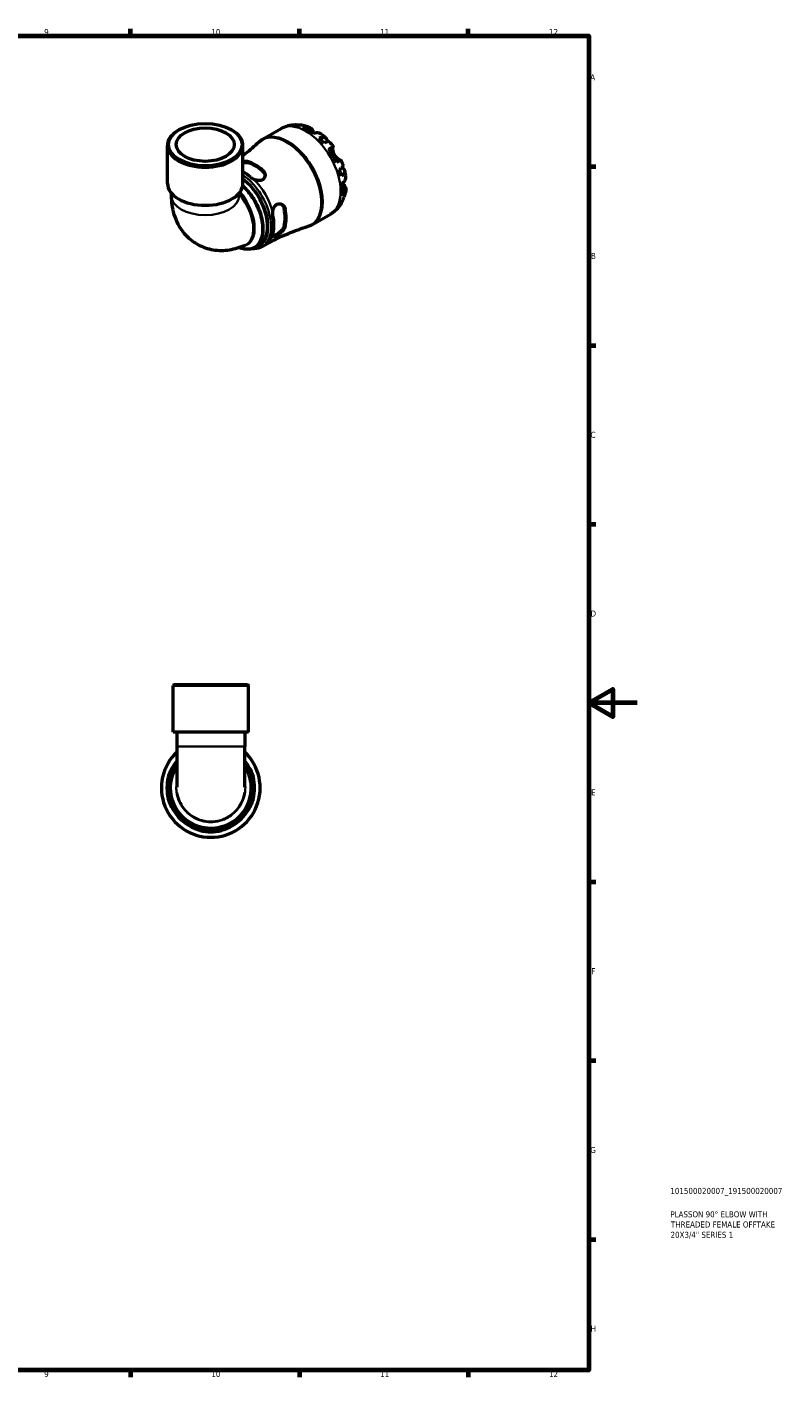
# Model space of a CAD drawing. Header units: millimetres. Extents: x 0 to 902, y 0 to 783.
# Tile 5 of 5: x 588 to 902, y 17 to 578. Entities that reach past the tile are written whole.
import ezdxf

# ---------------------------------------------------------------- set-up
doc = ezdxf.new("R2010")
doc.units = ezdxf.units.MM
for name, color, linetype, lineweight in [('Border (ISO)', 7, 'Continuous', 70), ('Title (ISO)', 7, 'Continuous', 50), ('Visible (ISO)', 7, 'Continuous', 50), ('Visible Narrow (ISO)', 7, 'Continuous', 35)]:
    doc.layers.add(name, color=color, linetype=linetype, lineweight=lineweight)
doc.styles.add('Note Text (ISO)', font='tahoma.ttf')

# ---------------------------------------------------------------- blocks, each defined once
blk = doc.blocks.new('Borders Default Border')
at = {"layer": 'Border (ISO)'}
for p, q in [((630.75, 574), (630.75, 576.9)), ((700.83, 574), (700.83, 576.9)), ((770.92, 574), (770.92, 576.9)), ((821, 519.75), (823.9, 519.75)), ((821, 445.5), (823.9, 445.5)), ((821, 371.25), (823.9, 371.25)), ((821, 222.75), (823.9, 222.75)), ((821, 148.5), (823.9, 148.5)), ((821, 74.25), (823.9, 74.25)), ((630.75, 20), (630.75, 17.1)), ((700.83, 20), (700.83, 17.1)), ((770.92, 20), (770.92, 17.1))]:
    blk.add_line(p, q, dxfattribs=at)
at = {"layer": 'Border (ISO)', "flags": 128}
for points in [[(20, 20), (20, 574), (821, 574), (821, 20), (20, 20)], [(841, 297), (821, 297), (831, 302.77), (831, 291.23), (821, 297)]]:
    blk.add_lwpolyline(points, dxfattribs=at)
at = {"layer": 'Border (ISO)', "color": 232, "true_color": 0xca0064, "char_height": 2.5, "attachment_point": 7, "style": 'Note Text (ISO)'}
for s, insert in [('9', (594.88, 574.35)), ('10', (664.29, 574.35)), ('11', (734.37, 574.4)), ('12', (804.46, 574.4)), ('A', (821.59, 555.62)), ('B', (821.89, 481.37)), ('C', (821.73, 407.08)), ('D', (821.73, 332.88)), ('E', (821.94, 258.63)), ('F', (822, 184.38)), ('G', (821.61, 110.08)), ('H', (821.74, 35.88)), ('9', (594.88, 17.05)), ('10', (664.29, 17.05)), ('11', (734.37, 17.1)), ('12', (804.46, 17.1))]:
    blk.add_mtext(s, dxfattribs=dict(at, insert=insert))
blk = doc.blocks.new('Title Blocks ISO')
at = {"layer": 'Title (ISO)', "color": 232, "true_color": 0xca0064, "style": 'Note Text (ISO)'}
for tag, p in [('PART_NUMBER_001', (33.84, 73.13)), ('DESCRIPTION_001', (33.84, 63.4)), ('DESCRIPTION_002', (34.09, 59.18)), ('DESCRIPTION_003', (33.91, 54.9))]:
    blk.add_attdef(tag, p, '', height=2.5, dxfattribs=at)

msp = doc.modelspace()

# ---------------------------------------------------------------- linework, layer by layer
at = {"layer": 'Visible (ISO)'}
for p, q in [((650.895, 535.075), (650.604, 534.906)), ((672.568, 535.075), (672.859, 534.906)), ((685.79, 531.239), (693.221, 535.518)), ((646.056, 512.695), (646.056, 528.548)), ((677.408, 512.695), (677.408, 528.548)), ((647.623, 508.76), (647.623, 507.744)), ((675.84, 508.76), (675.84, 507.744)), ((706.251, 495.709), (713.681, 499.988)), ((682.489, 486.284), (684.152, 487.241)), ((685.346, 486.509), (686.675, 487.275)), ((648.772, 304.741), (648.362, 304.331)), ((679.714, 304.331), (648.362, 304.331)), ((648.362, 284.941), (648.362, 304.331)), ((648.772, 304.741), (679.304, 304.741)), ((679.304, 304.741), (679.714, 304.331)), ((679.714, 284.941), (679.714, 304.331)), ((679.714, 284.941), (648.362, 284.941)), ((649.929, 284.941), (649.929, 278.885)), ((678.146, 284.941), (678.146, 278.885)), ((649.929, 278.885), (649.929, 262.013)), ((678.146, 262.013), (678.146, 278.885))]:
    msp.add_line(p, q, dxfattribs=at)
for radius, start, end in [(20.5, 133.48912, 46.51088), (18.04, 141.45, 38.55), (18.21, 166.01762, 193.98238), (18.21, 346.01762, 13.98238), (18.21, 256.01762, 283.98238)]:
    msp.add_arc((664.038, 261.741), radius, start, end, dxfattribs=at)
for centre, major_axis, ratio, start_param, end_param in [((661.732, 528.548), (-15.676, 0), 0.5758617, 5.5016397, 10.2063236), ((704.582, 518.404), (-10.15, 17.625), 0.5780931, 6.1271244, 6.13806), ((704.582, 518.404), (-10.15, 17.625), 0.5780931, 5.818858, 5.9659818), ((704.582, 518.404), (-10.15, 17.625), 0.5780931, 5.3417263, 5.6577154), ((704.582, 518.404), (-10.15, 17.625), 0.5780931, 5.0334599, 5.1805837), ((704.582, 518.404), (-10.15, 17.625), 0.5780931, 4.5563281, 4.8723173), ((682.446, 505.657), (9.087, -15.781), 0.5780931, 2.1140896, 2.6021668), ((682.446, 505.657), (8.803, -15.287), 0.5780931, 2.1060334, 2.610223), ((677.496, 502.806), (-9.003, 15.633), 0.5780931, 5.2533331, 5.5066343), ((704.582, 518.404), (-10.15, 17.625), 0.5780931, 4.2480617, 4.3951855), ((661.732, 512.695), (-15.676, 0), 0.5758617, 0, 3.1415926), ((675.764, 501.809), (8.389, -14.567), 0.5780931, 0, 2.2193559), ((704.582, 518.404), (-10.15, 17.625), 0.5780931, 3.7709299, 4.0869191), ((704.582, 518.404), (10.15, -17.625), 0.5780931, 0.3210709, 0.4681947), ((677.496, 502.806), (-9.003, 15.633), 0.5780931, 3.6825367, 4.1753123), ((682.446, 505.657), (8.803, -15.287), 0.5780931, 0.5352371, 1.0394267), ((682.446, 505.657), (9.087, -15.781), 0.5780931, 0.5432933, 1.0313705), ((704.582, 518.404), (10.15, -17.625), 0.5780931, 0.1451253, 0.1599283)]:
    msp.add_ellipse(centre, major_axis=major_axis, ratio=ratio, start_param=start_param, end_param=end_param, dxfattribs=at)
for major_axis in [(15.266, 0), (12.059, 0)]:
    msp.add_ellipse((661.732, 528.883), major_axis=major_axis, ratio=0.5758617, dxfattribs=at)
for points, knots in [([(693.221, 535.518), (693.397, 535.619), (693.577, 535.717), (693.939, 535.902), (694.123, 535.99), (694.493, 536.157), (694.68, 536.235), (695.057, 536.382), (695.247, 536.451), (695.629, 536.579), (695.821, 536.638), (696.013, 536.692)], [5.49972085, 5.49972085, 5.49972085, 5.49972085, 5.52874591, 5.52874591, 5.55777097, 5.55777097, 5.58679603, 5.58679603, 5.61582108, 5.61582108, 5.64484614, 5.64484614, 5.64484614, 5.64484614]), ([(696.235, 536.753), (696.451, 536.809), (696.667, 536.86), (697.101, 536.949), (697.318, 536.988), (697.751, 537.054), (697.967, 537.081), (698.398, 537.125), (698.612, 537.141), (699.04, 537.163), (699.252, 537.169), (699.463, 537.169)], [5.65597504, 5.65597504, 5.65597504, 5.65597504, 5.68851407, 5.68851407, 5.72105311, 5.72105311, 5.75359214, 5.75359214, 5.78613117, 5.78613117, 5.81867021, 5.81867021, 5.81867021, 5.81867021]), ([(698.117, 536.98), (698.518, 537.093), (698.929, 537.154), (699.699, 537.18), (700.128, 537.146), (700.674, 537.029), (700.795, 536.999), (700.915, 536.964)], [0.15177306, 0.15177306, 0.15177306, 0.15177306, 0.29590525, 0.29590525, 0.44401998, 0.44401998, 0.48656488, 0.48656488, 0.48656488, 0.48656488]), ([(702.134, 536.919), (701.813, 536.98), (701.487, 537), (700.834, 536.969), (700.452, 536.906), (700.07, 536.791)], [4.33640153, 4.33640153, 4.33640153, 4.33640153, 4.46383734, 4.46383734, 4.60796954, 4.60796954, 4.60796954, 4.60796954]), ([(702.134, 536.92), (702.317, 536.885), (702.497, 536.847), (702.856, 536.766), (703.034, 536.722), (703.386, 536.628), (703.56, 536.579), (703.906, 536.474), (704.077, 536.419), (704.416, 536.304), (704.584, 536.244), (704.75, 536.182)], [5.96040276, 5.96040276, 5.96040276, 5.96040276, 5.99059331, 5.99059331, 6.02078385, 6.02078385, 6.0509744, 6.0509744, 6.08116494, 6.08116494, 6.11135549, 6.11135549, 6.11135549, 6.11135549]), ([(702.32, 536.128), (702.679, 536.249), (703.03, 536.322), (703.663, 536.382), (704.001, 536.37), (704.633, 536.242), (704.926, 536.126), (705.421, 535.834), (705.668, 535.631), (706.027, 535.21), (706.157, 535.018), (706.267, 534.816)], [0.1517835, 0.1517835, 0.1517835, 0.1517835, 0.29453183, 0.29453183, 0.44272575, 0.44272575, 0.59091966, 0.59091966, 0.74090906, 0.74090906, 0.84386421, 0.84386421, 0.84386421, 0.84386421]), ([(706.267, 534.816), (706.278, 534.795), (706.29, 534.774), (706.366, 534.637), (706.436, 534.511), (706.578, 534.262), (706.648, 534.143), (706.807, 533.875), (706.898, 533.725), (706.995, 533.57)], [-0.51941856, -0.51941856, -0.51941856, -0.51941856, -0.50814121, -0.50814121, -0.44746114, -0.44746114, -0.39689748, -0.39689748, -0.3384411, -0.3384411, -0.3384411, -0.3384411]), ([(709.999, 533.168), (709.9, 533.246), (709.799, 533.315), (709.452, 533.52), (709.158, 533.636), (708.527, 533.764), (708.188, 533.776), (707.555, 533.716), (707.204, 533.643), (706.845, 533.522)], [4.2240672, 4.2240672, 4.2240672, 4.2240672, 4.28512034, 4.28512034, 4.43331426, 4.43331426, 4.58150818, 4.58150818, 4.72425651, 4.72425651, 4.72425651, 4.72425651]), ([(709.999, 533.168), (710.131, 533.064), (710.261, 532.959), (710.521, 532.745), (710.649, 532.637), (710.904, 532.418), (711.03, 532.308), (711.28, 532.083), (711.404, 531.97), (711.649, 531.741), (711.771, 531.625), (711.891, 531.508)], [0.18155546, 0.18155546, 0.18155546, 0.18155546, 0.21125611, 0.21125611, 0.24095677, 0.24095677, 0.27065742, 0.27065742, 0.30035808, 0.30035808, 0.33005873, 0.33005873, 0.33005873, 0.33005873]), ([(683.989, 529.9), (683.104, 529.067), (682.187, 528.242), (680.295, 526.618), (679.319, 525.819), (678.016, 524.802), (677.713, 524.568), (677.408, 524.337)], [5.363748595, 5.363748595, 5.363748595, 5.363748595, 5.390943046, 5.390943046, 5.418137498, 5.418137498, 5.426297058, 5.426297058, 5.426297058, 5.426297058]), ([(683.989, 529.9), (684.098, 530.002), (684.209, 530.102), (684.436, 530.297), (684.552, 530.392), (684.789, 530.577), (684.909, 530.666), (685.154, 530.84), (685.279, 530.924), (685.532, 531.086), (685.66, 531.164), (685.79, 531.239)], [5.36374859, 5.36374859, 5.36374859, 5.36374859, 5.39094305, 5.39094305, 5.4181375, 5.4181375, 5.44533195, 5.44533195, 5.4725264, 5.4725264, 5.49972085, 5.49972085, 5.49972085, 5.49972085]), ([(709.094, 531.594), (709.439, 531.731), (709.765, 531.826), (710.336, 531.935), (710.63, 531.957), (711.157, 531.908), (711.389, 531.838), (711.759, 531.64), (711.931, 531.494), (712.195, 531.119), (712.288, 530.89), (712.379, 530.477), (712.401, 530.275), (712.403, 530.054)], [0.15177306, 0.15177306, 0.15177306, 0.15177306, 0.29590525, 0.29590525, 0.44401998, 0.44401998, 0.5921347, 0.5921347, 0.74055955, 0.74055955, 0.88898439, 0.88898439, 0.99729934, 0.99729934, 0.99729934, 0.99729934]), ([(713.348, 529.972), (713.295, 530.032), (713.219, 530.074), (713.009, 530.13), (712.839, 530.133), (712.422, 530.067), (712.173, 529.997), (711.67, 529.816), (711.373, 529.691), (711.048, 529.534)], [4.05864566, 4.05864566, 4.05864566, 4.05864566, 4.16760789, 4.16760789, 4.31572262, 4.31572262, 4.46383734, 4.46383734, 4.60796954, 4.60796954, 4.60796954, 4.60796954]), ([(713.025, 527.004), (713.332, 527.18), (713.604, 527.336), (714.05, 527.592), (714.262, 527.714), (714.593, 527.903), (714.712, 527.971), (714.854, 528.051), (714.89, 528.071), (714.865, 528.055), (714.832, 528.035), (714.78, 528.004)], [0.1517835, 0.1517835, 0.1517835, 0.1517835, 0.29453183, 0.29453183, 0.44272575, 0.44272575, 0.59091966, 0.59091966, 0.74090906, 0.74090906, 0.84386421, 0.84386421, 0.84386421, 0.84386421]), ([(713.349, 529.972), (713.456, 529.849), (713.562, 529.726), (713.773, 529.477), (713.877, 529.352), (714.083, 529.099), (714.185, 528.972), (714.387, 528.716), (714.487, 528.586), (714.684, 528.326), (714.782, 528.196), (714.879, 528.064)], [0.45462878, 0.45462878, 0.45462878, 0.45462878, 0.48331171, 0.48331171, 0.51199465, 0.51199465, 0.54067759, 0.54067759, 0.56936053, 0.56936053, 0.59804347, 0.59804347, 0.59804347, 0.59804347]), ([(714.78, 528.004), (714.757, 527.991), (714.736, 527.968), (714.69, 527.887), (714.667, 527.819), (714.632, 527.642), (714.62, 527.535), (714.609, 527.238), (714.616, 527.034), (714.678, 526.492), (714.747, 526.138), (714.981, 525.39), (715.147, 525.003), (715.358, 524.637)], [-0.51605321, -0.51605321, -0.51605321, -0.51605321, -0.46927389, -0.46927389, -0.40272959, -0.40272959, -0.33754407, -0.33754407, -0.24860938, -0.24860938, -0.12674173, -0.12674173, 0, 0, 0, 0]), ([(677.408, 521.906), (677.421, 521.909), (677.435, 521.911), (677.905, 521.996), (678.344, 522.028), (678.953, 521.981), (679.153, 521.947), (679.334, 521.895)], [-0.28901467, -0.28901467, -0.28901467, -0.28901467, -0.28471504, -0.28471504, -0.13807967, -0.13807967, -0.05847623, -0.05847623, -0.05847623, -0.05847623]), ([(677.408, 521.434), (677.668, 521.479), (677.928, 521.509), (678.614, 521.542), (679.015, 521.503), (679.334, 521.414)], [1.40151771, 1.40151771, 1.40151771, 1.40151771, 1.48089331, 1.48089331, 1.62068399, 1.62068399, 1.62068399, 1.62068399]), ([(715.358, 524.637), (715.462, 524.457), (715.577, 524.282), (715.829, 523.94), (715.968, 523.774), (716.331, 523.384), (716.559, 523.18), (716.978, 522.855), (717.168, 522.731), (717.452, 522.575), (717.556, 522.527), (717.733, 522.463), (717.806, 522.446), (717.897, 522.44), (717.925, 522.442), (717.948, 522.448)], [0, 0, 0, 0, 0.0626039, 0.0626039, 0.12946018, 0.12946018, 0.23227607, 0.23227607, 0.32766079, 0.32766079, 0.39439512, 0.39439512, 0.45981717, 0.45981717, 0.49681463, 0.49681463, 0.49681463, 0.49681463]), ([(718.078, 522.521), (718.078, 522.522), (718.043, 522.502), (717.912, 522.428), (717.793, 522.361), (717.462, 522.172), (717.25, 522.05), (716.804, 521.794), (716.532, 521.637), (716.225, 521.461)], [4.15891891, 4.15891891, 4.15891891, 4.15891891, 4.28512034, 4.28512034, 4.43331426, 4.43331426, 4.58150818, 4.58150818, 4.72425651, 4.72425651, 4.72425651, 4.72425651]), ([(718.079, 522.521), (718.144, 522.372), (718.209, 522.222), (718.335, 521.921), (718.397, 521.77), (718.518, 521.466), (718.578, 521.314), (718.693, 521.01), (718.75, 520.857), (718.86, 520.55), (718.914, 520.396), (718.966, 520.242)], [0.97277761, 0.97277761, 0.97277761, 0.97277761, 1.00145925, 1.00145925, 1.0301409, 1.0301409, 1.05882254, 1.05882254, 1.08750419, 1.08750419, 1.11618583, 1.11618583, 1.11618583, 1.11618583]), ([(685.557, 518.312), (685.703, 518.185), (685.835, 518.049), (686.209, 517.584), (686.391, 517.227), (686.595, 516.475), (686.611, 516.08), (686.467, 515.376), (686.327, 515.066), (685.914, 514.546), (685.653, 514.34), (685.039, 514.053), (684.701, 513.971), (683.937, 513.919), (683.515, 513.961), (682.614, 514.17), (682.141, 514.352), (681.703, 514.581)], [-1.0005921, -1.0005921, -1.0005921, -1.0005921, -0.9364786, -0.9364786, -0.7964131, -0.7964131, -0.6514736, -0.6514736, -0.5225634, -0.5225634, -0.3996103, -0.3996103, -0.2813364, -0.2813364, -0.1498291, -0.1498291, 0, 0, 0, 0]), ([(685.557, 517.831), (685.876, 517.552), (686.147, 517.203), (686.461, 516.542), (686.542, 516.241), (686.571, 515.951)], [-0.54453423, -0.54453423, -0.54453423, -0.54453423, -0.40474356, -0.40474356, -0.29792229, -0.29792229, -0.29792229, -0.29792229]), ([(717.429, 518.482), (717.728, 518.684), (717.986, 518.878), (718.395, 519.22), (718.58, 519.399), (718.848, 519.725), (718.931, 519.872), (718.99, 520.08), (718.991, 520.166), (718.966, 520.242)], [0.15177306, 0.15177306, 0.15177306, 0.15177306, 0.29590525, 0.29590525, 0.44401998, 0.44401998, 0.5921347, 0.5921347, 0.70156575, 0.70156575, 0.70156575, 0.70156575]), ([(718.553, 519.383), (718.751, 519.268), (718.92, 519.145), (719.234, 518.858), (719.386, 518.665), (719.577, 518.251), (719.617, 518.03), (719.602, 517.613), (719.545, 517.378), (719.322, 516.901), (719.156, 516.658), (718.775, 516.221), (718.529, 515.987), (718.238, 515.758)], [3.75911612, 3.75911612, 3.75911612, 3.75911612, 3.8707582, 3.8707582, 4.01918305, 4.01918305, 4.16760789, 4.16760789, 4.31572262, 4.31572262, 4.46383734, 4.46383734, 4.60796954, 4.60796954, 4.60796954, 4.60796954]), ([(719.568, 518.213), (719.609, 518.05), (719.649, 517.887), (719.725, 517.56), (719.761, 517.396), (719.83, 517.068), (719.863, 516.903), (719.926, 516.573), (719.955, 516.408), (720.011, 516.077), (720.037, 515.911), (720.061, 515.745)], [1.24071186, 1.24071186, 1.24071186, 1.24071186, 1.27040072, 1.27040072, 1.30008959, 1.30008959, 1.32977845, 1.32977845, 1.35946732, 1.35946732, 1.38915618, 1.38915618, 1.38915618, 1.38915618]), ([(718.785, 512.842), (719.07, 513.092), (719.309, 513.358), (719.678, 513.874), (719.838, 514.172), (720.044, 514.781), (720.091, 515.092), (720.088, 515.495), (720.079, 515.619), (720.06, 515.745)], [0.1517835, 0.1517835, 0.1517835, 0.1517835, 0.29453183, 0.29453183, 0.44272575, 0.44272575, 0.59091966, 0.59091966, 0.65300017, 0.65300017, 0.65300017, 0.65300017]), ([(719.631, 511.668), (719.751, 511.473), (719.851, 511.265), (720.035, 510.746), (720.087, 510.432), (720.091, 509.859), (720.044, 509.549), (719.838, 508.94), (719.678, 508.642), (719.309, 508.125), (719.07, 507.859), (718.785, 507.61)], [4.03217579, 4.03217579, 4.03217579, 4.03217579, 4.13513094, 4.13513094, 4.28512034, 4.28512034, 4.43331426, 4.43331426, 4.58150818, 4.58150818, 4.72425651, 4.72425651, 4.72425651, 4.72425651]), ([(718.903, 512.949), (718.987, 512.789), (719.07, 512.635), (719.245, 512.323), (719.334, 512.168), (719.495, 511.895), (719.566, 511.776), (719.631, 511.668)], [-1.87722442, -1.87722442, -1.87722442, -1.87722442, -1.81973063, -1.81973063, -1.75376732, -1.75376732, -1.69399568, -1.69399568, -1.69399568, -1.69399568]), ([(647.623, 507.744), (647.623, 505.189), (647.935, 502.549), (649.575, 497.195), (650.929, 494.457), (654.538, 490.219), (656.476, 488.61), (660.655, 486.328), (662.842, 485.599), (667.344, 484.851), (669.641, 484.889), (674.15, 485.568), (676.329, 486.27), (678.326, 487.168)], [3.1415927, 3.1415927, 3.1415927, 3.1415927, 3.4340179, 3.4340179, 3.7254843, 3.7254843, 3.9419908, 3.9419908, 4.1418308, 4.1418308, 4.3599125, 4.3599125, 4.6037189, 4.6037189, 4.6037189, 4.6037189]), ([(718.281, 504.624), (718.176, 504.441), (718.066, 504.26), (717.835, 503.901), (717.714, 503.723), (717.463, 503.371), (717.332, 503.197), (717.06, 502.855), (716.919, 502.686), (716.627, 502.354), (716.475, 502.192), (716.319, 502.032)], [2.03526257, 2.03526257, 2.03526257, 2.03526257, 2.0677971, 2.0677971, 2.10033163, 2.10033163, 2.13286616, 2.13286616, 2.16540069, 2.16540069, 2.19793522, 2.19793522, 2.19793522, 2.19793522]), ([(718.824, 505.984), (718.792, 505.854), (718.756, 505.725), (718.58, 505.186), (718.395, 504.798), (717.986, 504.146), (717.728, 503.821), (717.429, 503.532)], [4.27003476, 4.27003476, 4.27003476, 4.27003476, 4.31572262, 4.31572262, 4.46383734, 4.46383734, 4.60796954, 4.60796954, 4.60796954, 4.60796954]), ([(718.238, 505.324), (718.529, 505.596), (718.775, 505.895), (719.132, 506.448), (719.281, 506.746), (719.391, 507.06)], [0.15177306, 0.15177306, 0.15177306, 0.15177306, 0.29590525, 0.29590525, 0.42587686, 0.42587686, 0.42587686, 0.42587686]), ([(720.053, 509.691), (720.025, 509.516), (719.993, 509.341), (719.924, 508.99), (719.886, 508.815), (719.805, 508.464), (719.761, 508.288), (719.667, 507.937), (719.616, 507.761), (719.509, 507.41), (719.451, 507.235), (719.391, 507.06)], [1.74274803, 1.74274803, 1.74274803, 1.74274803, 1.77292486, 1.77292486, 1.80310169, 1.80310169, 1.83327852, 1.83327852, 1.86345535, 1.86345535, 1.89363218, 1.89363218, 1.89363218, 1.89363218]), ([(689.776, 500.598), (689.792, 500.995), (689.847, 501.396), (690.043, 502.191), (690.188, 502.58), (690.568, 503.267), (690.799, 503.561), (691.345, 504.026), (691.653, 504.187), (692.307, 504.348), (692.643, 504.346), (693.349, 504.181), (693.709, 503.99), (694.315, 503.458), (694.562, 503.12), (694.826, 502.519), (694.896, 502.294), (694.941, 502.058)], [-1.0590367, -1.0590367, -1.0590367, -1.0590367, -0.9385981, -0.9385981, -0.8119586, -0.8119586, -0.6880442, -0.6880442, -0.5616521, -0.5616521, -0.4347623, -0.4347623, -0.2847153, -0.2847153, -0.1380796, -0.1380796, -0.0584762, -0.0584762, -0.0584762, -0.0584762]), ([(693.396, 504.123), (693.635, 503.953), (693.858, 503.729), (694.276, 503.124), (694.443, 502.714), (694.525, 502.298)], [1.37326896, 1.37326896, 1.37326896, 1.37326896, 1.48089331, 1.48089331, 1.62068399, 1.62068399, 1.62068399, 1.62068399]), ([(716.099, 501.813), (715.955, 501.674), (715.808, 501.538), (715.506, 501.272), (715.351, 501.142), (715.034, 500.89), (714.872, 500.768), (714.542, 500.531), (714.374, 500.416), (714.032, 500.196), (713.858, 500.09), (713.681, 499.988)], [2.21300291, 2.21300291, 2.21300291, 2.21300291, 2.24202797, 2.24202797, 2.27105302, 2.27105302, 2.30007808, 2.30007808, 2.32910314, 2.32910314, 2.3581282, 2.3581282, 2.3581282, 2.3581282]), ([(686.675, 487.275), (687.805, 487.926), (688.951, 488.55), (691.264, 489.741), (692.431, 490.307), (694.776, 491.379), (695.955, 491.884), (698.315, 492.832), (699.496, 493.275), (701.85, 494.096), (703.023, 494.475), (704.188, 494.823)], [2.3581282, 2.3581282, 2.3581282, 2.3581282, 2.38532265, 2.38532265, 2.4125171, 2.4125171, 2.43971155, 2.43971155, 2.466906, 2.466906, 2.49410046, 2.49410046, 2.49410046, 2.49410046]), ([(694.941, 494.864), (694.904, 494.716), (694.852, 494.564), (694.636, 494.068), (694.417, 493.72), (693.867, 493.025), (693.532, 492.681), (692.85, 492.077), (692.51, 491.815), (691.853, 491.366), (691.544, 491.182), (690.988, 490.907), (690.748, 490.816), (690.32, 490.725), (690.145, 490.737), (689.876, 490.891), (689.797, 491.049), (689.776, 491.279)], [-1.0006305, -1.0006305, -1.0006305, -1.0006305, -0.9365003, -0.9365003, -0.7964124, -0.7964124, -0.6514774, -0.6514774, -0.5225707, -0.5225707, -0.3996171, -0.3996171, -0.2813393, -0.2813393, -0.1498285, -0.1498285, -0.000038, -0.000038, -0.000038, -0.000038]), ([(694.525, 495.104), (694.443, 494.782), (694.276, 494.414), (693.804, 493.675), (693.498, 493.304), (692.876, 492.659), (692.518, 492.339), (691.798, 491.774), (691.436, 491.53), (691.123, 491.351), (690.811, 491.171), (690.513, 491.035), (690.122, 490.931), (689.993, 490.919), (689.887, 490.931)], [-0.54453423, -0.54453423, -0.54453423, -0.54453423, -0.40474356, -0.40474356, -0.26495288, -0.26495288, -0.13247644, -0.13247644, 0, 0, 0, 0.13247644, 0.13247644, 0.21505709, 0.21505709, 0.21505709, 0.21505709]), ([(706.251, 495.709), (706.12, 495.634), (705.988, 495.562), (705.721, 495.425), (705.586, 495.359), (705.313, 495.234), (705.175, 495.175), (704.897, 495.063), (704.757, 495.011), (704.474, 494.912), (704.331, 494.866), (704.188, 494.823)], [2.3581282, 2.3581282, 2.3581282, 2.3581282, 2.38532265, 2.38532265, 2.4125171, 2.4125171, 2.43971155, 2.43971155, 2.466906, 2.466906, 2.49410046, 2.49410046, 2.49410046, 2.49410046]), ([(682.489, 486.284), (681.977, 485.988), (681.421, 485.768), (680.252, 485.482), (679.639, 485.418), (678.379, 485.439), (677.733, 485.525), (676.603, 485.794), (676.124, 485.945), (675.644, 486.13)], [3.92893949, 3.92893949, 3.92893949, 3.92893949, 4.09548614, 4.09548614, 4.2620328, 4.2620328, 4.42857945, 4.42857945, 4.54919868, 4.54919868, 4.54919868, 4.54919868]), ([(685.346, 486.509), (684.38, 485.953), (683.273, 485.648), (681.705, 485.586), (681.303, 485.599), (680.894, 485.639)], [2.3581282, 2.3581282, 2.3581282, 2.3581282, 2.65215903, 2.65215903, 2.75128151, 2.75128151, 2.75128151, 2.75128151]), ([(646.367, 266.141), (646.419, 266.348), (646.475, 266.553), (646.665, 267.197), (646.812, 267.616), (647.115, 268.38), (647.27, 268.72), (647.523, 269.229), (647.623, 269.411), (647.753, 269.626), (647.784, 269.663), (647.771, 269.596), (647.73, 269.497), (647.587, 269.165), (647.481, 268.921), (647.223, 268.286), (647.069, 267.883), (646.922, 267.44)], [-1.0006305, -1.0006305, -1.0006305, -1.0006305, -0.9365003, -0.9365003, -0.7964124, -0.7964124, -0.6514774, -0.6514774, -0.5225707, -0.5225707, -0.3996171, -0.3996171, -0.2813393, -0.2813393, -0.1498285, -0.1498285, -0.000038, -0.000038, -0.000038, -0.000038]), ([(649.93, 270.88), (649.714, 270.548), (649.51, 270.208), (647.88, 267.253), (647.153, 264.258), (647.315, 258.344), (648.182, 255.432), (651.314, 250.344), (653.62, 248.204), (658.914, 245.466), (661.866, 244.818), (667.681, 245.077), (670.537, 245.97), (675.381, 249.017), (677.384, 251.137), (680.126, 256.099), (680.855, 258.94), (680.842, 264.334), (680.244, 266.883), (678.827, 269.76), (678.502, 270.33), (678.146, 270.88)], [-6.8580004, -6.8580004, -6.8580004, -6.8580004, -6.7873049, -6.7873049, -6.2557593, -6.2557593, -5.7314167, -5.7314167, -5.1896744, -5.1896744, -4.6677565, -4.6677565, -4.1509261, -4.1509261, -3.6464398, -3.6464398, -3.1392177, -3.1392177, -2.6837159, -2.6837159, -2.5667985, -2.5667985, -2.5667985, -2.5667985]), ([(681.154, 267.44), (681.035, 267.796), (680.913, 268.127), (680.677, 268.725), (680.565, 268.988), (680.393, 269.388), (680.333, 269.526), (680.285, 269.663), (680.299, 269.657), (680.403, 269.497), (680.49, 269.345), (680.728, 268.882), (680.885, 268.552), (681.2, 267.787), (681.357, 267.357), (681.574, 266.652), (681.645, 266.398), (681.708, 266.141)], [-1.0590367, -1.0590367, -1.0590367, -1.0590367, -0.9385981, -0.9385981, -0.8119586, -0.8119586, -0.6880442, -0.6880442, -0.5616521, -0.5616521, -0.4347623, -0.4347623, -0.2847153, -0.2847153, -0.1380796, -0.1380796, -0.0584762, -0.0584762, -0.0584762, -0.0584762]), ([(646.922, 256.042), (647.04, 255.686), (647.163, 255.356), (647.399, 254.757), (647.511, 254.495), (647.683, 254.094), (647.743, 253.957), (647.791, 253.82), (647.776, 253.826), (647.673, 253.986), (647.586, 254.138), (647.348, 254.6), (647.191, 254.931), (646.876, 255.696), (646.718, 256.125), (646.502, 256.831), (646.431, 257.085), (646.367, 257.341)], [-1.0590367, -1.0590367, -1.0590367, -1.0590367, -0.9385981, -0.9385981, -0.8119586, -0.8119586, -0.6880442, -0.6880442, -0.5616521, -0.5616521, -0.4347623, -0.4347623, -0.2847153, -0.2847153, -0.1380796, -0.1380796, -0.0584762, -0.0584762, -0.0584762, -0.0584762]), ([(681.708, 257.341), (681.657, 257.135), (681.601, 256.929), (681.411, 256.286), (681.264, 255.867), (680.96, 255.103), (680.805, 254.763), (680.553, 254.254), (680.452, 254.072), (680.322, 253.857), (680.292, 253.819), (680.305, 253.887), (680.346, 253.985), (680.489, 254.318), (680.595, 254.562), (680.853, 255.196), (681.007, 255.599), (681.154, 256.042)], [-1.0006305, -1.0006305, -1.0006305, -1.0006305, -0.9365003, -0.9365003, -0.7964124, -0.7964124, -0.6514774, -0.6514774, -0.5225707, -0.5225707, -0.3996171, -0.3996171, -0.2813393, -0.2813393, -0.1498285, -0.1498285, -0.000038, -0.000038, -0.000038, -0.000038]), ([(659.638, 244.071), (659.431, 244.122), (659.226, 244.178), (658.582, 244.368), (658.163, 244.516), (657.399, 244.819), (657.059, 244.974), (656.55, 245.226), (656.368, 245.327), (656.153, 245.457), (656.116, 245.487), (656.183, 245.474), (656.282, 245.434), (656.614, 245.291), (656.858, 245.184), (657.493, 244.926), (657.896, 244.773), (658.339, 244.625)], [-1.0006305, -1.0006305, -1.0006305, -1.0006305, -0.9365003, -0.9365003, -0.7964124, -0.7964124, -0.6514774, -0.6514774, -0.5225707, -0.5225707, -0.3996171, -0.3996171, -0.2813393, -0.2813393, -0.1498285, -0.1498285, -0.000038, -0.000038, -0.000038, -0.000038]), ([(669.737, 244.625), (670.093, 244.744), (670.423, 244.866), (671.022, 245.102), (671.284, 245.214), (671.685, 245.387), (671.823, 245.447), (671.959, 245.494), (671.953, 245.48), (671.793, 245.376), (671.641, 245.289), (671.179, 245.051), (670.848, 244.894), (670.084, 244.579), (669.654, 244.422), (668.949, 244.205), (668.694, 244.135), (668.438, 244.071)], [-1.0590367, -1.0590367, -1.0590367, -1.0590367, -0.9385981, -0.9385981, -0.8119586, -0.8119586, -0.6880442, -0.6880442, -0.5616521, -0.5616521, -0.4347623, -0.4347623, -0.2847153, -0.2847153, -0.1380796, -0.1380796, -0.0584762, -0.0584762, -0.0584762, -0.0584762])]:
    msp.add_open_spline(points, degree=3, knots=knots, dxfattribs=at)
for points in [[(696.235, 536.753), (696.203, 536.744), (696.171, 536.736), (696.14, 536.727)], [(681.703, 514.581), (681.289, 514.797), (680.911, 515.055), (680.607, 515.318)], [(675.84, 507.744), (675.84, 507.69), (675.842, 507.662), (675.842, 507.662)], [(689.867, 499.28), (689.791, 499.675), (689.756, 500.132), (689.776, 500.598)], [(716.225, 501.939), (716.257, 501.97), (716.288, 502.001), (716.319, 502.032)], [(689.776, 491.279), (689.756, 491.496), (689.791, 491.778), (689.867, 492.085)]]:
    msp.add_open_spline(points, degree=3, dxfattribs=at)
at = {"layer": 'Visible Narrow (ISO)'}
for p, q in [((706.267, 534.816), (705.578, 534.419)), ((714.78, 528.004), (713.03, 526.997)), ((679.334, 521.414), (679.334, 521.895)), ((685.557, 518.312), (685.557, 517.831)), ((719.631, 511.668), (718.931, 511.265)), ((694.525, 502.298), (694.941, 502.058)), ((694.941, 494.864), (694.525, 495.104)), ((650.103, 278.885), (677.973, 278.885)), ((646.376, 266.141), (646.534, 266.141)), ((681.542, 266.141), (681.7, 266.141)), ((646.534, 257.341), (646.376, 257.341)), ((681.7, 257.341), (681.542, 257.341)), ((659.638, 244.079), (659.638, 244.237)), ((668.438, 244.237), (668.438, 244.079))]:
    msp.add_line(p, q, dxfattribs=at)
for radius, start, end in [(20.427, 147.31541, 32.68459), (17.22, 157.51382, 22.48618)]:
    msp.add_arc((664.038, 261.741), radius, start, end, dxfattribs=at)
for centre, major_axis, ratio, start_param, end_param in [((703.451, 517.753), (-10.23, 17.765), 0.5780931, 3.1415927, 6.2831853), ((695.476, 513.16), (-10.194, 17.702), 0.5780931, 3.0056204, 6.4191576), ((696.02, 513.474), (10.23, -17.765), 0.5780931, 0, 3.1415927), ((676.343, 502.143), (9.003, -15.633), 0.5780931, 0, 2.2745897), ((675.764, 501.809), (8.593, -14.923), 0.5780931, 6.0631273, 8.5058659), ((677.673, 502.908), (9.003, -15.633), 0.5780931, 1.1087488, 2.0367113), ((661.732, 507.744), (14.108, 0), 0.5758617, 3.1415927, 6.2831853), ((677.673, 502.908), (9.003, -15.633), 0.5780931, 0, 0.465915)]:
    msp.add_ellipse(centre, major_axis=major_axis, ratio=ratio, start_param=start_param, end_param=end_param, dxfattribs=at)
for points, knots in [([(677.28, 511.544), (678.745, 510.136), (680.112, 508.449), (682.5, 504.698), (683.502, 502.621), (684.987, 498.247), (685.4, 495.954), (685.403, 491.605), (684.893, 489.61), (682.98, 486.716), (681.584, 485.814), (678.621, 485.366), (677.162, 485.565), (675.653, 486.134)], [1.8788922, 1.8788922, 1.8788922, 1.8788922, 2.273067, 2.273067, 2.6837159, 2.6837159, 3.1392177, 3.1392177, 3.6464398, 3.6464398, 4.1509261, 4.1509261, 4.5433304, 4.5433304, 4.5433304, 4.5433304]), ([(682.488, 486.286), (683.28, 486.743), (683.962, 487.392), (685.474, 489.686), (685.988, 491.711), (685.975, 496.123), (685.55, 498.449), (684.024, 502.877), (682.996, 504.977), (680.485, 508.844), (678.999, 510.606), (677.4, 512.057), (677.386, 512.069), (677.372, 512.082)], [-3.9289395, -3.9289395, -3.9289395, -3.9289395, -3.6464398, -3.6464398, -3.1392177, -3.1392177, -2.6837159, -2.6837159, -2.273067, -2.273067, -1.859038, -1.859038, -1.8553376, -1.8553376, -1.8553376, -1.8553376]), ([(675.84, 508.579), (676.105, 508.218), (676.366, 507.851), (677.233, 506.594), (677.815, 505.68), (679.139, 503.364), (679.825, 501.934), (680.97, 498.869), (681.385, 497.234), (681.773, 493.989), (681.695, 492.401), (680.949, 489.627), (680.239, 488.479), (678.978, 487.508), (678.662, 487.32), (678.326, 487.169)], [-2.7063509, -2.7063509, -2.7063509, -2.7063509, -2.6137927, -2.6137927, -2.3925276, -2.3925276, -2.0650426, -2.0650426, -1.6934806, -1.6934806, -1.2829166, -1.2829166, -0.8432484, -0.8432484, -0.7102723, -0.7102723, -0.7102723, -0.7102723]), ([(677.363, 486.758), (678.267, 486.876), (679.086, 487.208), (680.766, 488.502), (681.492, 489.672), (682.265, 492.505), (682.353, 494.125), (681.982, 497.44), (681.575, 499.109), (680.452, 502.237), (679.781, 503.696), (678.495, 506.04), (677.934, 506.958), (677.001, 508.353), (676.647, 508.857), (676.285, 509.34)], [0.5358122, 0.5358122, 0.5358122, 0.5358122, 0.8432484, 0.8432484, 1.2829166, 1.2829166, 1.6934806, 1.6934806, 2.0650426, 2.0650426, 2.3925276, 2.3925276, 2.6137927, 2.6137927, 2.7442306, 2.7442306, 2.7442306, 2.7442306]), ([(679.659, 267.294), (680.281, 265.526), (680.606, 263.654), (680.61, 258.979), (679.889, 256.181), (677.185, 251.294), (675.211, 249.207), (670.439, 246.207), (667.626, 245.328), (661.899, 245.072), (658.991, 245.711), (653.776, 248.407), (651.504, 250.514), (648.416, 255.524), (647.558, 258.392), (647.416, 263.324), (647.742, 265.37), (648.418, 267.294)], [2.7999922, 2.7999922, 2.7999922, 2.7999922, 3.1392177, 3.1392177, 3.6464398, 3.6464398, 4.1509261, 4.1509261, 4.6677565, 4.6677565, 5.1896744, 5.1896744, 5.7314167, 5.7314167, 6.2557593, 6.2557593, 6.6248066, 6.6248066, 6.6248066, 6.6248066]), ([(649.693, 262.13), (649.676, 260.146), (650.058, 258.159), (651.782, 254.057), (653.33, 252.036), (657.251, 248.998), (659.63, 247.998), (664.613, 247.317), (667.214, 247.657), (671.603, 249.493), (673.448, 250.836), (676.292, 254.148), (677.317, 256.089), (678.228, 259.45), (678.397, 260.791), (678.385, 262.13)], [-1.5576923, -1.5576923, -1.5576923, -1.5576923, -1.1506574, -1.1506574, -0.6448387, -0.6448387, -0.1328084, -0.1328084, 0.3872169, 0.3872169, 0.8432484, 0.8432484, 1.2829166, 1.2829166, 1.5576885, 1.5576885, 1.5576885, 1.5576885]), ([(677.975, 259.793), (677.893, 259.264), (677.782, 258.739), (677.089, 256.189), (676.081, 254.281), (673.285, 251.027), (671.472, 249.707), (667.159, 247.904), (664.603, 247.569), (659.706, 248.239), (657.369, 249.221), (653.515, 252.206), (651.993, 254.192), (650.599, 257.504), (650.282, 258.637), (650.104, 259.792)], [-1.3945526, -1.3945526, -1.3945526, -1.3945526, -1.2829166, -1.2829166, -0.8432484, -0.8432484, -0.3872169, -0.3872169, 0.1328084, 0.1328084, 0.6448387, 0.6448387, 1.1506574, 1.1506574, 1.3945472, 1.3945472, 1.3945472, 1.3945472])]:
    msp.add_open_spline(points, degree=3, knots=knots, dxfattribs=at)

# ---------------------------------------------------------------- block references
msp.add_blockref('Borders Default Border', (0, 0))
msp.add_blockref('Title Blocks ISO', (821, 20)).add_auto_attribs({'PART_NUMBER_001': '101500020007_191500020007', 'DESCRIPTION_001': 'PLASSON 90° ELBOW WITH', 'DESCRIPTION_002': 'THREADED FEMALE OFFTAKE', 'DESCRIPTION_003': '20X3/4" SERIES 1'})

doc.saveas('drawing.dxf')
